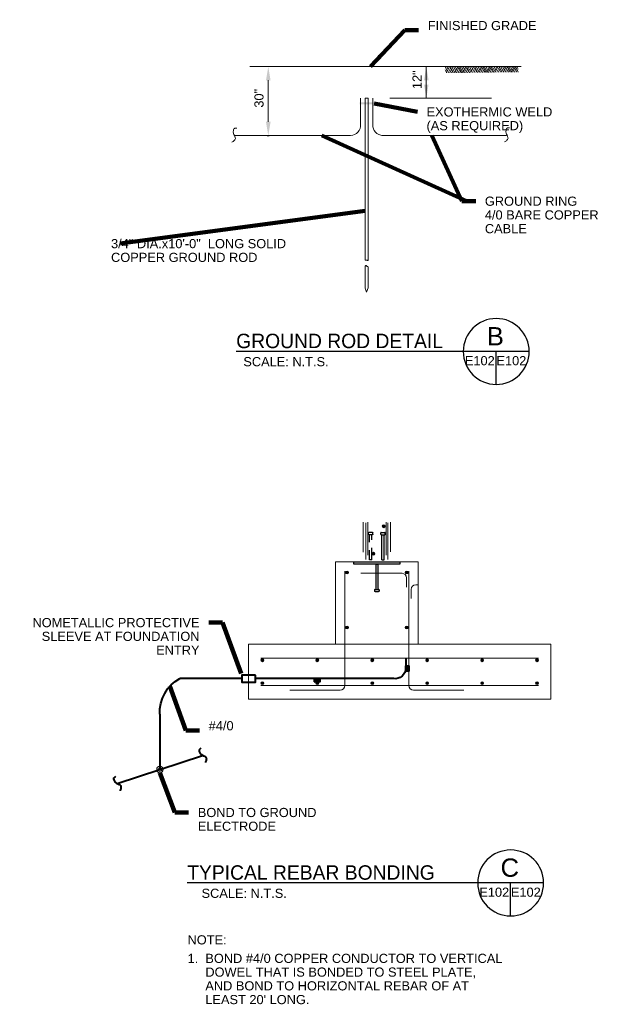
# Model space of a CAD drawing. Header units: inches. Extents: x 3056 to 4170, y -1070 to -425.
# Tile 2 of 2: x 3790 to 4170, y -1070 to -425. Entities that reach past the tile are written whole.
import ezdxf
from ezdxf.enums import TextEntityAlignment as Align

# ---------------------------------------------------------------- set-up
doc = ezdxf.new("R2010")
doc.units = ezdxf.units.IN
doc.header["$MEASUREMENT"] = 0
doc.linetypes.add('DGN Style 2', pattern=[13.87471, 8.324826, -5.549884])
doc.layers.get('Defpoints').update_dxf_attribs({"lineweight": 0})
for name, color, linetype, lineweight in [('E-ANNO-TEXT', 7, 'Continuous', 0), ('E-DETL-GRPH', 6, 'Continuous', 30), ('E-LTNG-COND', 212, 'Continuous', 40), ('G-ANNO-DIM', 1, 'Continuous', 0), ('G-ANNO-TEXT', 2, 'Continuous', 30), ('Level 1', 7, 'Continuous', 0), ('S-FNDN-FTNG', 48, 'Continuous', 13), ('S-REIN-RBAR', 5, 'Continuous', 13), ('S-WALL-LOAD', 3, 'Continuous', 13)]:
    doc.layers.add(name, color=color, linetype=linetype, lineweight=lineweight)
doc.styles.add("_1 4 1'-0", font='arial.ttf', dxfattribs={"height": 6})
doc.styles.add('TITLE 6.35', font='txt', dxfattribs={"height": 250})
doc.styles.add('TITLE20', font='simplex.shx', dxfattribs={"height": 5000})
doc.dimstyles.new("1 4 1'-0", dxfattribs={"dimtxt": 6, "dimasz": 9, "dimexe": 3, "dimexo": 3, "dimgap": 3, "dimtad": 1, "dimdec": 0, "dimzin": 11, "dimdsep": 46, "dimlunit": 3, "dimtxsty": "_1 4 1'-0", "dimcen": 0.09, "dimclrd": 256, "dimadec": 4, "dimazin": 3, "dimtfac": 1, "dimtdec": 0, "dimtofl": 0, "dimtmove": 0, "dimatfit": 3, "dimfxl": 1, "dimfrac": 2, "dimtzin": 11, "dimlwd": -1, "dimarcsym": 0})

# ---------------------------------------------------------------- blocks, each defined once
blk = doc.blocks.new('GRADE1')
at = {"layer": 'E-DETL-GRPH', "color": 7, "linetype": 'Continuous', "lineweight": 0}
for p, q in [((1.11, 0.36), (-0.17, 3.1)), ((1.83, 1.91), (0.01, 5.8)), ((0.94, 0), (3.63, 5.8)), ((2.6, 3.59), (1.59, 5.8)), ((2.67, 0), (5.25, 5.53)), ((4.33, 0), (6.08, 3.77)), ((7.83, 0), (5.13, 5.8)), ((5.97, 0), (6.89, 2)), ((9.42, 0.16), (6.8, 5.8)), ((10.24, 1.97), (8.48, 5.8)), ((9.34, 0), (12.03, 5.8)), ((11, 3.66), (10.03, 5.8)), ((10.95, 0), (13.51, 5.52)), ((12.61, 0), (14.34, 3.77)), ((16.1, 0), (13.38, 5.8)), ((14.3, 0), (15.18, 1.95)), ((17.42, 0.18), (14.8, 5.8)), ((18.19, 1.86), (16.37, 5.8)), ((17.33, 0), (20.02, 5.82)), ((19, 3.61), (17.99, 5.8)), ((18.77, 0), (21.37, 5.62)), ((20.36, 0), (22.16, 3.95)), ((24, 0), (21.31, 5.8)), ((21.89, 0), (22.93, 2.29)), ((24, 3.1), (22.75, 5.8))]:
    blk.add_line(p, q, dxfattribs=at)
blk = doc.blocks.new('*D27')
at = {"layer": 'Defpoints', "color": 0, "transparency": 16777216}
for p in [(3953.37, -455.28), (3952.04, -500.46), (3953.37, -500.46)]:
    blk.add_point(p, dxfattribs=at)
at = {"layer": 'G-ANNO-DIM', "transparency": 16777216}
blk.add_line((3953.37, -491.46), (3953.37, -464.28), dxfattribs=at)
at = {"layer": 'G-ANNO-DIM', "color": 0, "lineweight": -2, "transparency": 16777216}
blk.add_line((3952.64, -500.46), (3953.97, -500.46), dxfattribs=at)
at = {"layer": 'G-ANNO-DIM', "transparency": 16777216}
for points in [[(3951.87, -464.28), (3954.87, -464.28), (3953.37, -455.28)], [(3951.87, -491.46), (3954.87, -491.46), (3953.37, -500.46)]]:
    blk.add_solid(points, dxfattribs=at)
at = {"layer": 'G-ANNO-DIM', "color": 0, "transparency": 16777216, "insert": (3947.31, -476.05), "char_height": 6, "attachment_point": 5, "rotation": 90, "style": "_1 4 1'-0"}
blk.add_mtext('30"', dxfattribs=at)
blk = doc.blocks.new('REINFDOT')
at = {"ltscale": 3.175}
for radius in [0.00992, 0.00595, 0.00198]:
    blk.add_circle((0, 0), radius, dxfattribs=at)
blk = doc.blocks.new('REINF. DOT')
at = {"layer": 'S-REIN-RBAR', "extrusion": (0, 0, -1), "xscale": 100, "yscale": -100, "zscale": 100, "rotation": 89.99999999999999}
blk.add_blockref('REINFDOT', (-115.99, 78.07), dxfattribs=at)
blk = doc.blocks.new('REINF. DOT_1')
at = {"layer": 'S-REIN-RBAR', "xscale": 100, "yscale": 100, "zscale": 100, "rotation": 90.00000000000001}
blk.add_blockref('REINFDOT', (115.99, 78.07), dxfattribs=at)
blk = doc.blocks.new('*U37')
at = {"layer": 'G-ANNO-TEXT'}
for p, q in [((-0.79, 9.52), (-0.79, -7.94)), ((-1.59, -8.33), (-1.59, -9.13)), ((-1.19, -7.94), (1.19, -7.94)), ((-1.19, -9.53), (1.19, -9.53)), ((1.59, -8.33), (1.59, -9.13))]:
    blk.add_line(p, q, dxfattribs=at)
at = {"layer": 'G-ANNO-TEXT', "flags": 128}
blk.add_lwpolyline([(-0.79, 9.52), (0.79, 9.52), (0.79, -7.94)], dxfattribs=at)
at = {"layer": 'G-ANNO-TEXT', "extrusion": (0, 0, -1)}
for centre, start, end in [((1.19, -8.33), 0, 90), ((1.19, -9.13), 270, 0), ((-1.19, -8.33), 90, 180), ((-1.19, -9.13), 180, 270)]:
    blk.add_arc(centre, 0.397, start, end, dxfattribs=at)
blk = doc.blocks.new('*U38')
at = {"layer": 'G-ANNO-TEXT', "linetype": 'DGN Style 2'}
for p, q in [((-0.79, 9.52), (-0.79, -7.94)), ((-1.59, -8.33), (-1.59, -9.13)), ((-1.19, -7.94), (1.19, -7.94)), ((-1.19, -9.53), (1.19, -9.53)), ((1.59, -8.33), (1.59, -9.13))]:
    blk.add_line(p, q, dxfattribs=at)
at = {"layer": 'G-ANNO-TEXT', "linetype": 'DGN Style 2', "flags": 128}
blk.add_lwpolyline([(-0.79, 9.52), (0.79, 9.52), (0.79, -7.94)], dxfattribs=at)
at = {"layer": 'G-ANNO-TEXT', "linetype": 'DGN Style 2', "extrusion": (0, 0, -1)}
for centre, start, end in [((1.19, -8.33), 0, 90), ((1.19, -9.13), 270, 0), ((-1.19, -8.33), 90, 180), ((-1.19, -9.13), 180, 270)]:
    blk.add_arc(centre, 0.397, start, end, dxfattribs=at)

msp = doc.modelspace()

# ---------------------------------------------------------------- hatches: boundary and pattern name
at = {"layer": 'E-LTNG-COND'}
h = msp.add_hatch(dxfattribs=at)
h.set_pattern_fill('HATCH', color=212, style=0, pattern_type=2)
h.set_pattern_definition([(45, (4045.058327, -847.887806), (-0.01414214, 0.01414214), [])])
h.paths.add_polyline_path([(4043.4, -847.89), (4045.49, -847.89), (4045.49, -851.38), (4043.4, -851.38)])
h = msp.add_hatch(dxfattribs=at)
h.set_pattern_fill('HATCH', color=212, style=0, pattern_type=2)
h.set_pattern_definition([(135, (3983.739898, -856.709027), (-0.01414214, -0.01414214), [])])
h.paths.add_polyline_path([(3983.74, -858.36), (3983.74, -856.27), (3987.23, -856.27), (3987.23, -858.36)])

# ---------------------------------------------------------------- linework, layer by layer
at = {"layer": 'E-DETL-GRPH', "color": 7, "linetype": 'Continuous', "lineweight": 0}
for p, q in [((3941.35, -455.28, 0.2), (4119.06, -455.28, 0.2)), ((4032.96, -476.04, 0.2), (4099.62, -476.04, 0.2))]:
    msp.add_line(p, q, dxfattribs=at)
at = {"layer": 'E-DETL-GRPH', "color": 7, "linetype": 'Continuous', "lineweight": 13}
for p, q in [((4013.82, -493.35, 0.2), (4013.82, -476.04, 0.2)), ((4016.82, -581.77, 0.2), (4016.82, -476.04, 0.2)), ((4016.82, -476.04, 0.2), (4018.82, -476.04, 0.2)), ((4018.82, -582.44, 0.2), (4018.82, -476.04, 0.2)), ((4021.82, -493.44, 0.2), (4021.82, -476.04, 0.2)), ((3931.07, -500.46, 0.2), (4007.23, -500.46, 0.2)), ((4109.35, -500.46, 0.2), (4027.86, -500.46, 0.2)), ((4016.82, -600.36, 0.2), (4016.82, -585.87, 0.2)), ((4018.82, -600.28, 0.2), (4018.82, -586.54, 0.2)), ((4016.82, -600.36, 0.2), (4017.73, -603.02, 0.2)), ((4017.73, -603.02, 0.2), (4018.82, -600.28, 0.2))]:
    msp.add_line(p, q, dxfattribs=at)
at = {"layer": 'E-DETL-GRPH', "color": 7, "linetype": 'Continuous', "lineweight": 13, "extrusion": (0, 0, -1)}
msp.add_arc((-4007.11, -493.73, -0.2), 6.73, 175.78189, 268.20639, dxfattribs=at)
at = {"layer": 'E-DETL-GRPH', "color": 7, "linetype": 'Continuous', "lineweight": 13}
msp.add_arc((4028.56, -493.71, 0.2), 6.73, 176.71174, 268.20639, dxfattribs=at)
at = {"layer": 'E-DETL-GRPH', "color": 7, "linetype": 'Continuous', "lineweight": 0}
for points, knots in [([(3932.76, -495.61, 0.2), (3932.35, -495.61, 0.2), (3931.93, -495.61, 0.2), (3931.52, -495.61, 0.2), (3930.92, -495.61, 0.2), (3930.68, -496.51, 0.2), (3930.52, -497.1, 0.2), (3930.34, -497.76, 0.2), (3930.36, -498.47, 0.2), (3930.52, -499.1, 0.2), (3930.76, -500.04, 0.2), (3931.5, -500.9, 0.2), (3931.77, -501.84, 0.2), (3931.85, -502.15, 0.2), (3931.95, -502.54, 0.2), (3931.77, -502.84, 0.2), (3931.38, -503.46, 0.2), (3930.86, -503.94, 0.2), (3930.27, -504.33, 0.2), (3930.02, -504.5, 0.2), (3929.77, -504.66, 0.2), (3929.52, -504.83, 0.2)], [0, 0, 0, 0, 0.103317, 0.103317, 0.103317, 0.252342, 0.252342, 0.252342, 0.417766, 0.417766, 0.417766, 0.66747, 0.66747, 0.66747, 0.75014, 0.75014, 0.75014, 0.925511, 0.925511, 0.925511, 1, 1, 1, 1]), ([(4111.43, -495.43, 0.2), (4111.01, -495.43, 0.2), (4110.6, -495.43, 0.2), (4110.18, -495.43, 0.2), (4109.58, -495.43, 0.2), (4109.35, -496.33, 0.2), (4109.19, -496.92, 0.2), (4109.01, -497.58, 0.2), (4109.03, -498.29, 0.2), (4109.19, -498.92, 0.2), (4109.42, -499.86, 0.2), (4110.17, -500.72, 0.2), (4110.43, -501.66, 0.2), (4110.52, -501.97, 0.2), (4110.61, -502.36, 0.2), (4110.43, -502.66, 0.2), (4110.05, -503.28, 0.2), (4109.52, -503.76, 0.2), (4108.94, -504.15, 0.2), (4108.69, -504.32, 0.2), (4108.44, -504.49, 0.2), (4108.19, -504.65, 0.2)], [0, 0, 0, 0, 0.103317, 0.103317, 0.103317, 0.252342, 0.252342, 0.252342, 0.417766, 0.417766, 0.417766, 0.66747, 0.66747, 0.66747, 0.75014, 0.75014, 0.75014, 0.925511, 0.925511, 0.925511, 1, 1, 1, 1]), ([(4016.82, -581.77, 0.2), (4016.89, -581.86, 0.2), (4016.96, -581.96, 0.2), (4017.03, -582.05, 0.2), (4017.17, -582.24, 0.2), (4017.5, -582.08, 0.2), (4017.73, -582.09, 0.2), (4017.86, -582.1, 0.2), (4017.99, -582.11, 0.2), (4018.12, -582.11, 0.2), (4018.21, -582.12, 0.2), (4018.24, -582.26, 0.2), (4018.32, -582.29, 0.2), (4018.49, -582.34, 0.2), (4018.66, -582.39, 0.2), (4018.82, -582.44, 0.2)], [0, 0, 0, 0, 0.154952, 0.154952, 0.154952, 0.469238, 0.469238, 0.469238, 0.646039, 0.646039, 0.646039, 0.764411, 0.764411, 0.764411, 1, 1, 1, 1])]:
    msp.add_open_spline(points, degree=3, knots=knots, dxfattribs=at)
at = {"layer": 'E-DETL-GRPH', "color": 7, "linetype": 'Continuous', "lineweight": 13}
msp.add_open_spline([(4016.82, -585.87, 0.2), (4016.99, -585.79, 0.2), (4017.15, -585.7, 0.2), (4017.31, -585.62, 0.2), (4017.44, -585.55, 0.2), (4017.56, -585.73, 0.2), (4017.69, -585.84, 0.2), (4017.76, -585.9, 0.2), (4017.77, -585.98, 0.2), (4017.84, -586.03, 0.2), (4017.9, -586.08, 0.2), (4017.96, -586.12, 0.2), (4018.04, -586.14, 0.2), (4018.16, -586.19, 0.2), (4018.28, -586.21, 0.2), (4018.41, -586.25, 0.2), (4018.51, -586.29, 0.2), (4018.64, -586.29, 0.2), (4018.69, -586.38, 0.2), (4018.72, -586.44, 0.2), (4018.75, -586.5, 0.2), (4018.78, -586.56, 0.2)], degree=3, knots=[0, 0, 0, 0, 0.234825, 0.234825, 0.234825, 0.418043, 0.418043, 0.418043, 0.523912, 0.523912, 0.523912, 0.619471, 0.619471, 0.619471, 0.784118, 0.784118, 0.784118, 0.916862, 0.916862, 0.916862, 1, 1, 1, 1], dxfattribs=at)
at = {"layer": 'E-DETL-GRPH', "color": 6, "lineweight": 40}
for points in [[(3909.23, -901.95, -0.06), (3908.89, -902.2, -0.06), (3908.56, -902.45, -0.06), (3908.23, -902.7, -0.06), (3907.75, -903.06, -0.06), (3908.05, -903.97, -0.06), (3908.33, -904.5, -0.06), (3908.64, -905.09, -0.06), (3909.01, -905.64, -0.06), (3909.53, -906.09, -0.06), (3910.32, -906.77, -0.06), (3911.37, -906.85, -0.06), (3912.17, -907.54, -0.06), (3912.44, -907.76, -0.06), (3912.72, -908.01, -0.06), (3912.77, -908.33, -0.06), (3912.89, -909.01, -0.06), (3912.71, -909.76, -0.06), (3912.48, -910.43, -0.06), (3912.38, -910.71, -0.06), (3912.28, -910.99, -0.06), (3912.18, -911.27, -0.06)], [(3853.27, -920.46, -0.06), (3852.94, -920.71, -0.06), (3852.6, -920.96, -0.06), (3852.27, -921.21, -0.06), (3851.79, -921.57, -0.06), (3852.09, -922.47, -0.06), (3852.37, -923, -0.06), (3852.69, -923.59, -0.06), (3853.05, -924.14, -0.06), (3853.57, -924.59, -0.06), (3854.36, -925.27, -0.06), (3855.41, -925.36, -0.06), (3856.22, -926.04, -0.06), (3856.48, -926.26, -0.06), (3856.76, -926.51, -0.06), (3856.81, -926.83, -0.06), (3856.93, -927.52, -0.06), (3856.75, -928.26, -0.06), (3856.52, -928.93, -0.06), (3856.42, -929.21, -0.06), (3856.32, -929.49, -0.06), (3856.22, -929.78, -0.06)]]:
    msp.add_open_spline(points, degree=3, knots=[0, 0, 0, 0, 0.103317, 0.103317, 0.103317, 0.252342, 0.252342, 0.252342, 0.417766, 0.417766, 0.417766, 0.66747, 0.66747, 0.66747, 0.75014, 0.75014, 0.75014, 0.925511, 0.925511, 0.925511, 1, 1, 1, 1], dxfattribs=at)
at = {"layer": 'E-DETL-GRPH', "color": 7, "linetype": 'Continuous', "lineweight": 0, "extrusion": (0, 0, -1)}
msp.add_solid([(-4013.15, -478.66, -0.2), (-4022.68, -478.66, -0.2), (-4013.15, -480.1, -0.2), (-4022.68, -480.1, -0.2)], dxfattribs=at)
at = {"layer": 'E-LTNG-COND', "color": 212}
for p, q in [((4043.4, -842.8), (4043.4, -849.43)), ((3936.05, -856.27), (3895.5, -856.27)), ((4035.53, -856.27), (3945, -856.27)), ((3882.36, -879.61, -0.06), (3882.36, -915.84, -0.06))]:
    msp.add_line(p, q, dxfattribs=at)
at = {"layer": 'E-LTNG-COND'}
msp.add_line((3854.38, -925.09, -0.06), (3910.33, -906.59, -0.06), dxfattribs=at)
at = {"layer": 'E-LTNG-COND', "color": 212, "extrusion": (0, 0, -1)}
msp.add_arc((-4036.58, -849.53), 6.83, 179.20238, 278.80752, dxfattribs=at)
at = {"layer": 'E-LTNG-COND', "color": 212, "extrusion": (0.00903, -0.002361, -0.999956)}
msp.add_arc((-3906.85, -878.04, 37.2), 24.7, 356.55642, 62.23249, dxfattribs=at)
at = {"layer": 'E-LTNG-COND', "color": 212}
for points in [[(4043.4, -847.89), (4045.49, -847.89), (4045.49, -851.38), (4043.4, -851.38)], [(3945, -853.99), (3936.05, -853.99), (3936.05, -858.56), (3945, -858.56)], [(3983.74, -858.36), (3983.74, -856.27), (3987.23, -856.27), (3987.23, -858.36)]]:
    msp.add_3dface(points, dxfattribs=at)
at = {"layer": 'G-ANNO-DIM'}
for p, q in [((4058.55, -455.28, 0.2), (4056.31, -455.28, 0.2)), ((4056.91, -476.04, 0.2), (4056.91, -455.28, 0.2)), ((4057.67, -476.04, 0.2), (4056.31, -476.04, 0.2))]:
    msp.add_line(p, q, dxfattribs=at)
at = {"layer": 'G-ANNO-DIM', "extrusion": (0, 0, -1)}
msp.add_solid([(-4055.41, -464.28, -0.2), (-4056.91, -455.28, -0.2), (-4058.41, -464.28, -0.2)], dxfattribs=at)
at = {"layer": 'G-ANNO-DIM'}
msp.add_solid([(4058.41, -467.04, 0.2), (4056.91, -476.04, 0.2), (4055.41, -467.04, 0.2)], dxfattribs=at)
at = {"layer": 'G-ANNO-TEXT'}
for p, q in [((4124.32, -641.96, -0.06), (3932.35, -641.96, -0.06)), ((4102.71, -663.57, -0.06), (4102.71, -641.96, -0.06)), ((4133.79, -990.2, -0.06), (3900.25, -990.2, -0.06)), ((4112.17, -1011.82, -0.06), (4112.17, -990.2, -0.06))]:
    msp.add_line(p, q, dxfattribs=at)
for centre in [(4102.71, -641.96, -0.06), (4112.17, -990.2, -0.06)]:
    msp.add_arc(centre, 21.61, 0, 359.99999, dxfattribs=at)
msp.add_3dface([(4009.49, -779.8), (4039.49, -779.8), (4039.49, -781.3), (4009.49, -781.3)], dxfattribs=at)
at = {"layer": 'S-FNDN-FTNG'}
msp.add_line((3997.49, -833.8), (3997.49, -779.8), dxfattribs=at)
at = {"layer": 'S-FNDN-FTNG', "flags": 128}
msp.add_lwpolyline([(3997.49, -779.8), (4051.49, -779.8), (4051.49, -833.8)], dxfattribs=at)
at = {"layer": 'S-FNDN-FTNG'}
msp.add_3dface([(3940.49, -869.8), (4138.49, -869.8), (4138.49, -833.8), (3940.49, -833.8)], dxfattribs=at)
at = {"layer": 'S-REIN-RBAR'}
for p, q in [((4017.35, -778.28), (4017.35, -754.28)), ((4018.49, -775.49), (4018.49, -753.86)), ((4030.5, -775.49), (4030.5, -753.86)), ((4031.64, -778.28), (4031.64, -754.28)), ((4003.49, -860.8), (4003.49, -785.8)), ((4045.49, -860.8), (4045.49, -785.8)), ((4040.99, -787.3), (4013.99, -787.3)), ((4043.99, -796.3), (4043.99, -790.3)), ((4046.99, -803.8), (4046.99, -797.8)), ((4049.99, -794.8), (4051.49, -794.8)), ((3948.59, -842.8), (4130.44, -842.8)), ((3948.59, -860.8), (4130.44, -860.8)), ((3967.49, -863.8), (4000.49, -863.8)), ((4081.49, -863.8), (4048.49, -863.8))]:
    msp.add_line(p, q, dxfattribs=at)
for centre, start, end in [((4040.99, -790.3), 0, 90), ((4000.49, -860.8), 270, 0)]:
    msp.add_arc(centre, 3, start, end, dxfattribs=at)
at = {"layer": 'S-REIN-RBAR', "extrusion": (0, 0, -1)}
for centre, start, end in [((-4049.99, -797.8), 0, 90), ((-4048.49, -860.8), 270, 0)]:
    msp.add_arc(centre, 3, start, end, dxfattribs=at)
at = {"layer": 'S-WALL-LOAD'}
for p, q in [((4015.49, -773.34), (4015.49, -753.86)), ((4033.49, -773.33), (4033.49, -753.86))]:
    msp.add_line(p, q, dxfattribs=at)

# ---------------------------------------------------------------- block references
at = {"layer": 'E-DETL-GRPH', "color": 7, "linetype": 'Continuous', "lineweight": 0, "xscale": 0.6553541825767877, "yscale": 0.6553541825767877, "zscale": 8}
for p in [(4069.45, -459.46, 0.2), (4085.4, -459.21, 0.2), (4101.35, -458.96, 0.2)]:
    msp.add_blockref('GRADE1', p, dxfattribs=at)
at = {"layer": 'G-ANNO-TEXT', "linetype": 'DGN Style 2', "xscale": 0.9448818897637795, "yscale": 0.9448818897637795, "zscale": 0.9448818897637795, "rotation": 180}
msp.add_blockref('*U38', (4020.46, -769.49), dxfattribs=at)
at = {"layer": 'G-ANNO-TEXT', "extrusion": (0, 0, -1), "xscale": 0.9448818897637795, "yscale": 0.9448818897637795, "zscale": 0.9448818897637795, "rotation": 180}
msp.add_blockref('*U37', (-4028.53, -769.49), dxfattribs=at)
at = {"layer": 'G-ANNO-TEXT', "xscale": 0.9448818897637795, "yscale": 0.9448818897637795, "zscale": 0.9448818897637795}
msp.add_blockref('*U37', (4024.49, -790.3), dxfattribs=at)
at = {"layer": 'S-REIN-RBAR', "xscale": 0.9448818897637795, "yscale": 0.9448818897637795, "zscale": 0.9448818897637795, "rotation": 180}
for p in [(4138.6, -682.7), (4153.59, -713.02), (4153.59, -749.02)]:
    msp.add_blockref('REINF. DOT_1', p, dxfattribs=at)
at = {"layer": 'S-REIN-RBAR', "extrusion": (0, 0, -1), "rotation": 180}
for p, xscale, yscale, zscale in [((-3912.64, -700.7), 0.9448818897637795, 0.9448818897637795, 0.9448818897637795), ((-3895.39, -713.02), 0.9448818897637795, 0.9448818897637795, 0.9448818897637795), ((-3895.39, -749.02), 0.9448818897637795, 0.9448818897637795, 0.9448818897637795), ((-3839.89, -770.53), 0.9448818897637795, 0.9448818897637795, 0.9448818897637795), ((-3875.89, -770.53), 0.9448818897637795, 0.9448818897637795, 0.9448818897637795), ((-3911.89, -770.53), 0.9448818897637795, 0.9448818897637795, 0.9448818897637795), ((-3947.89, -770.53), 0.9448818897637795, 0.9448818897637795, 0.9448818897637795), ((-3983.89, -770.53), 0.9448818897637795, 0.9448818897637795, 0.9448818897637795), ((-4019.89, -770.53), 0.9448818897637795, 0.9448818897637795, 0.9448818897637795), ((-3635.76, -749.86, 0.06), 2.125984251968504, 2.125984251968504, 2.125984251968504)]:
    msp.add_blockref('REINF. DOT', p, dxfattribs=dict(at, xscale=xscale, yscale=yscale, zscale=zscale))
at = {"layer": 'S-REIN-RBAR', "xscale": 0.9448818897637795, "yscale": 0.9448818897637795, "zscale": 0.9448818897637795}
for p in [(3839.89, -933.07), (3875.89, -933.07), (3911.89, -933.07), (3947.89, -933.07), (3983.89, -933.07), (4019.89, -933.07)]:
    msp.add_blockref('REINF. DOT_1', p, dxfattribs=at)

# ---------------------------------------------------------------- texts
at = {"layer": 'E-ANNO-TEXT', "char_height": 6, "style": "_1 4 1'-0"}
for s, insert, attachment_point, line_spacing_factor in [('FINISHED GRADE', (4057.88, -428.44, 0.2), 4, 0.6), ('GROUND RING\\P4/0 BARE COPPER \\PCABLE', (4095.28, -540.47, 0.2), 1, 0.9), ('3/4" DIA.x10\'-0"  LONG SOLID \\PCOPPER GROUND ROD', (3850.35, -568.28, 0.2), 1, 0.9), ('#4/0', (3914.33, -887.21, -0.06), 4, 0.9), ('BOND TO GROUND\\PELECTRODE', (3907.19, -941.02, -0.06), 1, 0.9)]:
    msp.add_mtext(s, dxfattribs=dict(at, insert=insert, attachment_point=attachment_point, line_spacing_factor=line_spacing_factor))
at = {"layer": 'E-LTNG-COND', "color": 7, "insert": (3908.32, -816.6), "char_height": 6, "width": 116.7151, "attachment_point": 3, "line_spacing_factor": 0.9, "style": "_1 4 1'-0"}
msp.add_mtext('NOMETALLIC PROTECTIVE\\PSLEEVE AT FOUNDATION\\PENTRY', dxfattribs=at)
at = {"layer": 'G-ANNO-DIM', "color": 7, "linetype": 'Continuous', "style": "_1 4 1'-0"}
msp.add_text('12"', height=6, rotation=90, dxfattribs=at).set_placement((4050.87, -470.01, 0.2), align=Align.MIDDLE_LEFT)
at = {"layer": 'G-ANNO-DIM', "color": 7, "insert": (4057.05, -481.98, 0.2), "char_height": 6, "attachment_point": 1, "line_spacing_factor": 0.9, "style": "_1 4 1'-0"}
msp.add_mtext('EXOTHERMIC WELD\\P(AS REQUIRED)', dxfattribs=at)
at = {"layer": 'G-ANNO-TEXT', "color": 7, "linetype": 'Continuous', "lineweight": 13, "char_height": 9.4488, "attachment_point": 1, "line_spacing_factor": 0.72, "style": 'TITLE 6.35'}
for s, insert in [('GROUND ROD DETAIL', (3932.35, -630.32, 0.2)), ('TYPICAL REBAR BONDING', (3900.25, -978.61, 2.48))]:
    msp.add_mtext(s, dxfattribs=dict(at, insert=insert))
at = {"layer": 'G-ANNO-TEXT', "color": 7, "linetype": 'Continuous', "lineweight": 0, "line_spacing_factor": 0.72, "style": 'TITLE20'}
for s, insert, char_height, attachment_point in [('\\fArial|b0|i0|c00|p39;B', (4102.14, -631.98, -0.06), 12, 5), ('\\fArial|b0|i0|c00|p39;E102', (4091.95, -651.07, -0.06), 6, 8), ('\\fArial|b0|i0|c00|p39;E102', (4112.65, -651.07, -0.06), 6, 8), ('\\fArial|b0|i0|c00|p39;C', (4111.61, -980.22, -0.06), 12, 5), ('\\fArial|b0|i0|c00|p39;E102', (4101.41, -999.32, -0.06), 6, 8), ('\\fArial|b0|i0|c00|p39;E102', (4122.12, -999.32, -0.06), 6, 8)]:
    msp.add_mtext(s, dxfattribs=dict(at, insert=insert, char_height=char_height, attachment_point=attachment_point))
at = {"layer": 'Level 1', "color": 7, "linetype": 'Continuous', "lineweight": 0, "char_height": 6, "attachment_point": 1, "line_spacing_factor": 0.6, "style": "_1 4 1'-0"}
for insert in [(3937.03, -645.63, 0.2), (3909.65, -993.96, 2.48)]:
    msp.add_mtext('SCALE: N.T.S.', dxfattribs=dict(at, insert=insert))
at = {"layer": 'Level 1', "color": 7, "linetype": 'Continuous', "lineweight": 13, "char_height": 6, "width": 250.7809, "attachment_point": 1, "line_spacing_factor": 0.9, "style": "_1 4 1'-0"}
for s, insert in [('NOTE:  ', (3900.48, -1024.46, 2.48)), ("1.  BOND #4/0 COPPER CONDUCTOR TO VERTICAL         \\P     DOWEL THAT IS BONDED TO STEEL PLATE, \\P     AND BOND TO HORIZONTAL REBAR OF AT\\P     LEAST 20' LONG.", (3900.48, -1036.59, 2.48))]:
    msp.add_mtext(s, dxfattribs=dict(at, insert=insert))

# ---------------------------------------------------------------- dimensions: what is measured, and where the dimension line sits
at = {"layer": 'G-ANNO-DIM'}
dim = msp.add_linear_dim(base=(3953.37, -500.46, 0.2), p1=(3953.37, -455.28, 0.2), p2=(3952.04, -500.46, 0.2), angle=90, text='30"', dimstyle="1 4 1'-0", override={"dimexe": 0.6, "dimexo": 0.6, "dimjust": 1, "dimatfit": 2}, dxfattribs=at)
dim.commit()
dim.dimension.update_dxf_attribs({"geometry": '*D27', "text_midpoint": (3947.31, -476.05, 0.2)})

# ---------------------------------------------------------------- leaders
at = {"layer": 'E-ANNO-TEXT', "annotation_type": 0, "has_hookline": 1}
for points, hookline_direction, text_width in [([(4020.24, -455.28, 0.2), (4042.88, -431.44, 0.2), (4051.88, -431.44, 0.2)], 0, 70.12), ([(4060.54, -500.46, 0.2), (4080.28, -543.46, 0.2), (4089.28, -543.46, 0.2)], 0, 74.32), ([(4016.82, -549.69, 0.2), (3856.35, -571.28, 0.2)], 1, 113.9), ([(3935.52, -853.01), (3923.32, -819.6), (3914.32, -819.6)], 1, 108.36), ([(3888.97, -861.14, -0.06), (3899.33, -890.21, -0.06), (3908.33, -890.21, -0.06)], 0, 15.83), ([(3882.36, -917.95, -0.06), (3892.19, -944.02, -0.06), (3901.19, -944.02, -0.06)], 0, 76.71)]:
    msp.add_leader(points, dimstyle="1 4 1'-0", override={"dimgap": 6, "dimtad": 0, "dimclrd": 0, "dimlwd": 65534}, dxfattribs=dict(at, hookline_direction=hookline_direction, text_width=text_width))
at = {"layer": 'E-ANNO-TEXT'}
msp.add_leader([(3988.54, -500.46, 0.2), (4083.39, -543.46, 0.2)], dimstyle="1 4 1'-0", override={"dimgap": 6, "dimclrd": 0, "dimlwd": 65534}, dxfattribs=at)
at = {"layer": 'G-ANNO-DIM', "annotation_type": 0, "has_hookline": 1, "hookline_direction": 0, "text_width": 81.32}
msp.add_leader([(4022.68, -479.38, 0.2), (4051.05, -484.98, 0.2)], dimstyle="1 4 1'-0", override={"dimgap": 6, "dimtad": 0, "dimclrd": 0, "dimlwd": 65534}, dxfattribs=at)

doc.saveas('drawing.dxf')
